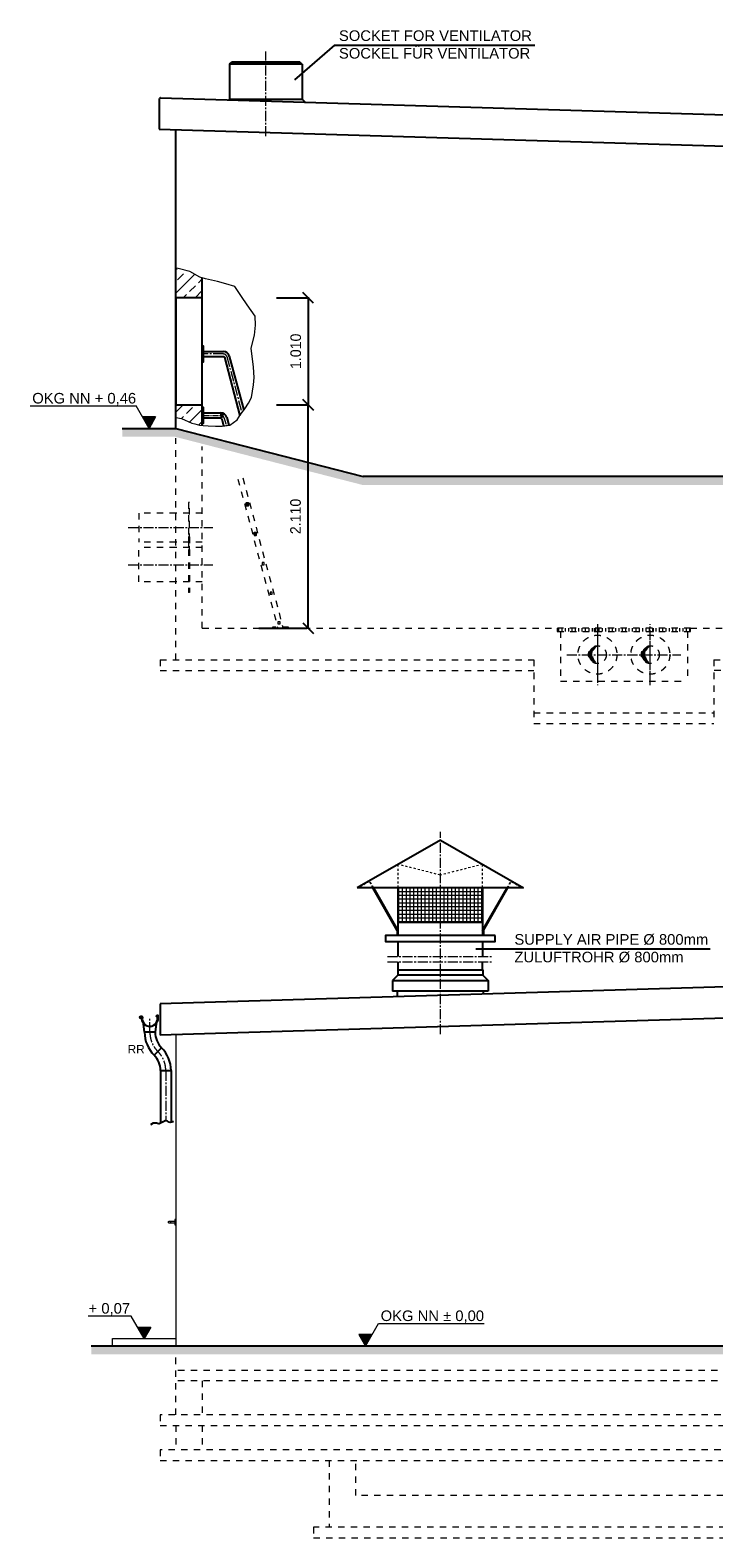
# Model space of a CAD drawing. Header units: millimetres. Extents: x -2065 to 128713, y -54195 to 32418.
# Tile 28 of 61: x 35285 to 41748, y -24708 to -10468. Entities that reach past the tile are written whole.
import ezdxf

# ---------------------------------------------------------------- set-up
doc = ezdxf.new("R2010")
doc.units = ezdxf.units.MM
for name, pattern in [('HIDDEN', [9.525, 6.35, -3.175]), ('JIS_02_1.0', [2, 1, -1]), ('MITTE2', [28.575, 19.05, -3.175, 3.175, -3.175])]:
    doc.linetypes.add(name, pattern=pattern)
doc.layers.add('Bemaßung', color=7, linetype='Continuous', lineweight=9)
doc.layers.add('Beschriftung', color=7, linetype='Continuous')
doc.layers.add('POL_Bema', color=7, linetype='Continuous')
doc.styles.add('LBB3.5M1000', font='isocp.shx', dxfattribs={"height": 3.5})
doc.dimstyles.new('DIN', dxfattribs={"dimtxt": 2.5, "dimasz": 2.5, "dimexe": 1.25, "dimexo": 0.625, "dimtad": 1, "dimtih": 1, "dimdec": 4, "dimdsep": 46, "dimlunit": 6, "dimtxsty": 'Standard', "dimcen": 2.5, "dimadec": 0, "dimazin": 0, "dimtfac": 1, "dimtdec": 4, "dimtmove": 0, "dimatfit": 3, "dimfxl": 0, "dimtvp": 1, "dimtolj": 1, "dimtzin": 0, "dimarcsym": 0})

# ---------------------------------------------------------------- blocks, each defined once
blk = doc.blocks.new('_Oblique')
at = {"layer": 'POL_Bema', "color": 0, "lineweight": -2}
blk.add_line((-0.5, -0.5), (0.5, 0.5), dxfattribs=at)
blk = doc.blocks.new('*D171')
at = {"layer": 'Bemaßung', "color": 0, "lineweight": -2, "transparency": 16777216}
for p, q in [((37613, -14006), (37924, -14006)), ((37912, -16116), (37912, -14006)), ((37447, -16116), (37899, -16116))]:
    blk.add_line(p, q, dxfattribs=at)
at = {"layer": 'DEFPOINTS', "color": 0, "transparency": 16777216}
for p in [(36913, -14006), (37912, -14006), (38147, -16116)]:
    blk.add_point(p, dxfattribs=at)
at = {"layer": 'Bemaßung', "color": 0, "lineweight": -2, "transparency": 16777216, "xscale": 100, "yscale": 100, "zscale": 100}
for p, rotation in [((37912, -14006), 90), ((37912, -16116), 270)]:
    blk.add_blockref('_Oblique', p, dxfattribs=dict(at, rotation=rotation))
at = {"layer": 'Bemaßung', "color": 0, "transparency": 16777216, "insert": (37794, -15061), "char_height": 100, "attachment_point": 5, "rotation": 90}
blk.add_mtext('\\A1;2.110', dxfattribs=at)
blk = doc.blocks.new('*D172')
at = {"layer": 'Bemaßung', "color": 0, "lineweight": -2, "transparency": 16777216}
for p, q in [((37613, -12996), (37924, -12996)), ((37912, -12996), (37912, -14006)), ((37613, -14006), (37924, -14006))]:
    blk.add_line(p, q, dxfattribs=at)
at = {"layer": 'DEFPOINTS', "color": 0, "transparency": 16777216}
for p in [(36913, -12996), (36913, -14006), (37912, -14006)]:
    blk.add_point(p, dxfattribs=at)
at = {"layer": 'Bemaßung', "color": 0, "lineweight": -2, "transparency": 16777216, "xscale": 100, "yscale": 100, "zscale": 100}
for p, rotation in [((37912, -12996), 90), ((37912, -14006), 270)]:
    blk.add_blockref('_Oblique', p, dxfattribs=dict(at, rotation=rotation))
at = {"layer": 'Bemaßung', "color": 0, "transparency": 16777216, "insert": (37796, -13501), "char_height": 100, "attachment_point": 5, "rotation": 90}
blk.add_mtext('\\A1;1.010', dxfattribs=at)

msp = doc.modelspace()

# ---------------------------------------------------------------- hatches: boundary and pattern name
at = {"lineweight": 5}
h = msp.add_hatch(dxfattribs=at)
h.set_pattern_fill('ANSI33', color=256, scale=25)
h.paths.add_polyline_path([(36912.57771, -12807.08011), (36888.43618, -12799.53852), (36794.86896, -12746.09042), (36684.59378, -12719.36647), (36662.57771, -12716.92105), (36662.57771, -12996.24201), (36912.57771, -12996.24201)])
h.paths.add_polyline_path([(36912.57771, -14006.24201), (36662.57771, -14006.24201), (36662.57771, -14127.41823), (36715.46627, -14135.94565), (36812.17083, -14180.36184), (36842.22768, -14185.58725), (36886.65959, -14197.34463), (36912.57771, -14200.33407)])
h = msp.add_hatch(dxfattribs=at)
h.set_pattern_fill('EARTH', color=256, scale=10, angle=45)
h.set_pattern_definition([(45, (0, 407.5), (7e-15, 89.80256), [63.5, -63.5]), (45, (-16.84, 424.337), (7e-15, 89.80256), [63.5, -63.5]), (45, (-33.676, 441.175), (7e-15, 89.80256), [63.5, -63.5]), (135, (-33.676, 452.4), (-89.80256, 7e-15), [63.5, -63.5]), (135, (-16.84, 469.24), (-89.80256, 7e-15), [63.5, -63.5]), (135, (7e-15, 486.076), (-89.80256, 7e-15), [63.5, -63.5])])
h.paths.add_polyline_path([(36662.57771, -14229.74201), (36154.88068, -14229.74201), (36154.88068, -14308.43853), (36654.90826, -14308.43853), (38425.76636, -14762.93853), (46683.16713, -14762.93853), (47162.57771, -14654.48085), (47161.03367, -14567.31761), (46675.49767, -14684.24201), (38433.43582, -14684.24201)])
h.paths.add_polyline_path([(47412.57771, -14587.49355), (47412.57771, -14506.74201), (47161.03367, -14567.31761), (47162.57771, -14654.48085)])
h.paths.add_polyline_path([(48862.57771, -14506.74201), (47412.57771, -14506.74201), (47412.57771, -14587.49355), (47420.24716, -14585.43853), (48862.57771, -14585.43853)])
at = {"linetype": 'JIS_02_1.0', "lineweight": 18, "ltscale": 60}
h = msp.add_hatch(dxfattribs=at)
h.set_pattern_fill('ANSI31', color=256, scale=10, angle=45)
h.set_pattern_definition([(90, (36662.578, 16126.904), (-31.75, 5e-15), [])])
h.paths.add_polyline_path([(40268.57771, -16146.24201), (41526.57771, -16146.24201), (41526.57771, -16116.24201), (40268.57771, -16116.24201)])
h = msp.add_hatch(color=256)
h.dxf.hatch_style = 1
h.paths.add_polyline_path([(40647.57771, -16282.09201, 0.4142135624), (40563.42771, -16366.24201), (40598.35805, -16366.24201, -0.2709775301)])
h.paths.add_polyline_path([(40598.35805, -16366.24201), (40563.42771, -16366.24201, 0.4142135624), (40647.57771, -16450.39201, -0.2709775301)])
h = msp.add_hatch(color=256)
h.dxf.hatch_style = 1
h.paths.add_polyline_path([(41147.57771, -16282.09201, 0.4142135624), (41063.42771, -16366.24201), (41098.35805, -16366.24201, -0.2709775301)])
h.paths.add_polyline_path([(41098.35805, -16366.24201), (41063.42771, -16366.24201, 0.4142135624), (41147.57771, -16450.39201, -0.2709775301)])
at = {"lineweight": 5}
h = msp.add_hatch(dxfattribs=at)
h.set_pattern_fill('ANSI37', color=256, scale=11.248594, angle=45, style=0)
h.set_pattern_definition([(90, (61592.03, -58637.636), (35.714286, 6e-15), []), (7e-15, (61592.03, -58637.636), (6e-15, -35.714286), [])])
h.paths.add_polyline_path([(38762.57771, -18567.7103), (39562.57771, -18567.7103), (39562.57771, -18895.06488), (38762.57771, -18895.06488)])
h = msp.add_hatch(dxfattribs=at)
h.set_pattern_fill('EARTH', color=256, scale=10, angle=45)
h.set_pattern_definition([(45, (-19537.436, 6935.876), (7e-15, 89.80256), [63.5, -63.5]), (45, (-19554.274, 6952.714), (7e-15, 89.80256), [63.5, -63.5]), (45, (-19571.11, 6969.55), (7e-15, 89.80256), [63.5, -63.5]), (135, (-19571.11, 6980.78), (-89.80256, 7e-15), [63.5, -63.5]), (135, (-19554.274, 6997.616), (-89.80256, 7e-15), [63.5, -63.5]), (135, (-19537.436, 7014.454), (-89.80256, 7e-15), [63.5, -63.5])])
h.paths.add_polyline_path([(49662.57771, -22973.58571), (49662.57771, -22896.0606), (35862.57771, -22896.0606), (35862.57771, -22973.58571)])
at = {"layer": 'Beschriftung', "lineweight": 5}
h = msp.add_hatch(dxfattribs=at)
h.set_pattern_fill('LINE', color=256, scale=2)
h.set_pattern_definition([(0, (36158.729, 18013.404), (0, 6.35), [])])
h.paths.add_polyline_path([(36408.72919, -14229.74201), (36346.03563, -14121.15357), (36471.42276, -14121.15357)])
h = msp.add_hatch(dxfattribs=at)
h.set_pattern_fill('LINE', color=256, scale=2)
h.set_pattern_definition([(0, (36112.578, 9417.085), (0, 6.35), [])])
h.paths.add_polyline_path([(36362.57771, -22826.0606), (36299.88415, -22717.47217), (36425.27127, -22717.47217)])
h = msp.add_hatch(dxfattribs=at)
h.set_pattern_fill('LINE', color=256, scale=2)
h.set_pattern_definition([(0, (38205.863, 9347.085), (0, 6.35), [])])
h.paths.add_polyline_path([(38455.86329, -22896.0606), (38393.16973, -22787.47217), (38518.55685, -22787.47217)])

# ---------------------------------------------------------------- linework, layer by layer
at = {"linetype": 'MITTE2', "lineweight": 18, "ltscale": 5}
for p, q in [((37512.57771, -11468.72896), (37512.57771, -10668.72896)), ((37111.37349, -13526.24201), (36912.57771, -13526.24201)), ((37144.35986, -13551.55334), (37286.68406, -14082.7145)), ((36212.57771, -15166.24201), (37012.57771, -15166.24201)), ((36212.57771, -15516.24201), (37012.57771, -15516.24201)), ((40647.57771, -16077.06999), (40647.57771, -16655.41403)), ((41147.57771, -16655.41403), (41147.57771, -16077.06999)), ((40647.57771, -16146.24201), (40647.57771, -16616.24201)), ((41147.57771, -16616.24201), (41147.57771, -16146.24201)), ((40358.40569, -16366.24201), (41436.74973, -16366.24201)), ((39162.57771, -19952.16398), (39162.57771, -18039.99037)), ((38662.57771, -19216.54447), (39662.57771, -19216.54447)), ((38662.57771, -19266.54447), (39662.57771, -19266.54447)), ((36416.75439, -19932.49087), (36416.75439, -19804.52864)), ((36566.86216, -20294.8831), (36566.86216, -20769.72841))]:
    msp.add_line(p, q, dxfattribs=at)
for p, q in [((38161.64793, -10610.05323), (37782.97449, -10937.30139)), ((38161.64793, -10610.05323), (40054.3657, -10610.05323)), ((37170.07771, -10788.72896), (37190.07771, -10768.72896)), ((37170.07771, -10788.72896), (37170.07771, -11118.72896)), ((37855.07771, -10788.72896), (37170.07771, -10788.72896)), ((37835.07771, -10768.72896), (37190.07771, -10768.72896)), ((37855.07771, -10788.72896), (37835.07771, -10768.72896)), ((37855.07771, -10788.72896), (37855.07771, -11118.72896)), ((36518.36398, -11107.01036), (49012.51025, -11481.83474)), ((37170.07771, -11118.72896), (37162.47304, -11126.33363)), ((37170.07771, -11118.72896), (37855.07771, -11118.72896)), ((37855.07771, -11118.72896), (37884.33833, -11147.98959)), ((36505.64462, -11403.69709), (47600.08483, -11736.5303)), ((36662.57771, -14229.74201), (36662.57771, -11408.40508)), ((36912.57771, -14200.33407), (36912.57771, -12809.84836)), ((36922.57771, -13502.09201), (37111.37349, -13502.09201)), ((36922.57771, -13550.39201), (37111.37349, -13550.39201)), ((37121.03275, -13557.80382), (37268.71752, -14108.97089)), ((37167.68697, -13545.30286), (37304.86728, -14057.26676)), ((36922.57771, -14082.09201), (37086.37349, -14082.09201)), ((36154.88068, -14229.74201), (36662.57771, -14229.74201)), ((36662.57771, -14229.74201), (38433.43582, -14684.24201)), ((36922.57771, -14130.39201), (37086.37349, -14130.39201)), ((37096.03275, -14137.80382), (37114.06141, -14205.08771)), ((37142.68697, -14125.30286), (37162.67024, -14199.88144)), ((46675.49767, -14684.24201), (38433.43582, -14684.24201)), ((39162.57771, -18117.76654), (38375.17613, -18567.7103)), ((39162.57771, -18117.76654), (39949.97928, -18567.7103)), ((39949.97928, -18567.7103), (38375.17613, -18567.7103)), ((38755.82855, -18971.96002), (38524.82871, -18567.7103)), ((38762.57771, -18970.58486), (38532.36367, -18567.7103)), ((38762.57771, -19017.65405), (38762.57771, -18567.7103)), ((39562.57771, -18567.7103), (39562.57771, -19017.65405)), ((39562.57771, -18970.58486), (39792.79174, -18567.7103)), ((39569.32686, -18971.96002), (39800.32671, -18567.7103)), ((39562.57771, -18895.06488), (38762.57771, -18895.06488)), ((38755.82855, -18971.96002), (38755.82855, -19017.65405)), ((38762.57771, -19216.54447), (38762.57771, -19073.89702)), ((39562.57771, -19073.89702), (39562.57771, -19216.54447)), ((39569.32686, -18971.96002), (39569.32686, -19017.65405)), ((39496.67931, -19146.27378), (41712.88997, -19146.27378)), ((49006.7909, -19288.36103), (36512.64462, -19663.18542)), ((38759.57771, -19344.27453), (38759.57771, -19394.27453)), ((38759.57771, -19344.27453), (39565.57771, -19344.27453)), ((38762.57771, -19344.27453), (38762.57771, -19266.54447)), ((39562.57771, -19344.27453), (39562.57771, -19266.54447)), ((39565.57771, -19344.27453), (39565.57771, -19394.27453)), ((38759.57771, -19394.27453), (38709.57771, -19444.27453)), ((38709.57771, -19444.27453), (38709.57771, -19544.27453)), ((38709.57771, -19444.27453), (39615.57771, -19444.27453)), ((39565.57771, -19394.27453), (38759.57771, -19394.27453)), ((39565.57771, -19394.27453), (39615.57771, -19444.27453)), ((39615.57771, -19444.27453), (39615.57771, -19544.27453)), ((49019.51025, -19585.04776), (36512.64462, -19960.25373)), ((39615.57771, -19544.27453), (38709.57771, -19544.27453)), ((38756.07771, -19595.88243), (38756.07771, -19544.27453)), ((39569.07771, -19571.49243), (39569.07771, -19544.27453)), ((36512.64462, -19663.18542), (36512.64462, -19960.25373)), ((36366.75439, -19932.49087), (36357.77824, -19851.7055)), ((36466.75439, -19932.49087), (36366.75439, -19932.49087)), ((36474.99335, -19852.61259), (36466.75439, -19932.49087)), ((36527.16361, -20078.33164), (36456.45294, -20149.04232)), ((36516.86216, -20294.8831), (36616.86216, -20294.8831)), ((49662.57771, -22896.0606), (35862.57771, -22896.0606))]:
    msp.add_line(p, q)
at = {"linetype": 'MITTE2', "lineweight": 18, "ltscale": 3}
for p, q in [((36922.57771, -14106.24201), (37086.37349, -14106.24201)), ((37119.35986, -14131.55334), (37138.36583, -14202.48457))]:
    msp.add_line(p, q, dxfattribs=at)
at = {"linetype": 'JIS_02_1.0', "lineweight": 18, "ltscale": 60}
for p, q in [((36662.57771, -16416.24201), (36662.57771, -14320.07236)), ((36912.57771, -16116.24201), (36912.57771, -14400.71103)), ((37248.76316, -14707.80145), (37626.82379, -16118.74297)), ((37295.88528, -14697.04675), (37673.47801, -16106.24201)), ((36662.57771, -15029.74201), (36312.57771, -15029.74201)), ((36312.57771, -15029.74201), (36312.57771, -15302.74201)), ((36912.57771, -15029.74201), (36662.57771, -15029.74201)), ((36662.57771, -15302.74201), (36312.57771, -15302.74201)), ((36662.57771, -15354.29201), (36312.57771, -15354.29201)), ((36312.57771, -15678.19201), (36312.57771, -15354.29201)), ((36912.57771, -15302.74201), (36662.57771, -15302.74201)), ((36912.57771, -15354.29201), (36662.57771, -15354.29201)), ((36782.57771, -15254.29201), (36782.57771, -15778.19201)), ((36792.57771, -15254.29201), (36782.57771, -15254.29201)), ((36792.57771, -15254.29201), (36792.57771, -15778.19201)), ((36662.57771, -15678.19201), (36312.57771, -15678.19201)), ((36912.57771, -15678.19201), (36662.57771, -15678.19201)), ((36792.57771, -15778.19201), (36782.57771, -15778.19201)), ((36912.57771, -16116.24201), (40267.57771, -16116.24201)), ((40267.57771, -16116.24201), (40267.57771, -16146.24201)), ((40267.57771, -16146.24201), (40297.57771, -16146.24201)), ((40297.57771, -16146.24201), (40297.57771, -16616.24201)), ((40617.57771, -16116.24201), (40617.57771, -16146.24201)), ((40617.57771, -16146.24201), (40647.57771, -16146.24201)), ((41147.57771, -16146.24201), (41177.57771, -16146.24201)), ((41177.57771, -16146.24201), (41177.57771, -16116.24201)), ((41497.57771, -16146.24201), (41497.57771, -16616.24201)), ((41497.57771, -16146.24201), (41527.57771, -16146.24201)), ((41527.57771, -16146.24201), (41527.57771, -16116.24201)), ((41527.57771, -16116.24201), (47162.57771, -16116.24201)), ((36512.57771, -16416.24201), (40047.57771, -16416.24201)), ((36512.57771, -16416.24201), (36512.57771, -16516.24201)), ((36512.57771, -16516.24201), (40047.57771, -16516.24201)), ((40047.57771, -16416.24201), (40047.57771, -17016.24201)), ((41747.57771, -16416.24201), (49012.57771, -16416.24201)), ((41747.57771, -16416.24201), (41747.57771, -17016.24201)), ((49012.57771, -16516.24201), (41747.57771, -16516.24201)), ((40297.57771, -16616.24201), (41497.57771, -16616.24201)), ((40047.57771, -16916.24201), (41747.57771, -16916.24201)), ((40047.57771, -17016.24201), (41747.57771, -17016.24201)), ((36662.57771, -23546.0606), (36662.57771, -22980.82688)), ((48862.57771, -23126.0606), (36662.57771, -23126.0606)), ((48862.57771, -23226.0606), (36662.57771, -23226.0606)), ((36912.57771, -23226.0606), (36912.57771, -23546.0606)), ((36662.57771, -23646.0606), (36662.57771, -23876.0606)), ((36912.57771, -23646.0606), (36912.57771, -23876.0606)), ((38112.57771, -23976.0606), (38112.57771, -24608.0606)), ((38362.57771, -24308.0606), (38362.57771, -23976.0606)), ((43997.57771, -24308.0606), (38362.57771, -24308.0606)), ((43777.57771, -24608.0606), (37962.57771, -24608.0606)), ((37962.57771, -24608.0606), (37962.57771, -24708.0606)), ((37962.57771, -24708.0606), (43777.57771, -24708.0606))]:
    msp.add_line(p, q, dxfattribs=at)
at = {"linetype": 'JIS_02_1.0', "lineweight": 18, "ltscale": 20}
for p, q in [((38762.57771, -18567.7103), (38762.57771, -18346.33797)), ((39162.57771, -18448.23023), (38762.57771, -18346.33797)), ((39562.57771, -18346.33797), (39162.57771, -18448.23023)), ((39562.57771, -18567.7103), (39562.57771, -18346.33797)), ((38491.28488, -18509.00859), (38388.55689, -18567.7103)), ((38524.82871, -18567.7103), (38491.0235, -18509.15795)), ((38532.36367, -18567.7103), (38493.67136, -18499.99874)), ((39792.79174, -18567.7103), (39831.48406, -18499.99874)), ((39800.32671, -18567.7103), (39834.13192, -18509.15795)), ((39833.87054, -18509.00859), (39936.59852, -18567.7103)), ((38388.55689, -18567.7103), (38385.26317, -18561.94628)), ((39936.59852, -18567.7103), (39939.89225, -18561.94628))]:
    msp.add_line(p, q, dxfattribs=at)
at = {"lineweight": 5}
msp.add_line((36662.57771, -19955.75574), (36662.57771, -22896.0606), dxfattribs=at)
at = {"linetype": 'HIDDEN', "ltscale": 0.5}
for p, q in [((36516.86216, -20294.8831), (36516.86216, -20791.13983)), ((36616.86216, -20294.8831), (36616.86216, -20782.61239))]:
    msp.add_line(p, q, dxfattribs=at)
msp.add_lwpolyline([(36518.36398, -11107.01036, 0.4318930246), (36505.64462, -11118.98878), (36505.64462, -11403.69709)], format="xyb")
at = {"lineweight": 5}
for points in [[(36662.57771, -14127.41823), (36715.46627, -14135.94565), (36812.17083, -14180.36184), (36842.22768, -14185.58725), (36886.65959, -14197.34463), (36920.63696, -14201.26364), (36968.98909, -14203.87643), (37035.63709, -14206.48904), (37100.97777, -14206.48904), (37174.15978, -14198.65084), (37243.42126, -14149.00925), (37274.78486, -14099.36765), (37313.98921, -14044.50046), (37349.27333, -13992.24607), (37376.71669, -13937.37888), (37397.62575, -13817.19389), (37402.85301, -13747.95671), (37395.01197, -13651.28612), (37372.9794, -13470.97972), (37406.39616, -13347.38117), (37416.42104, -13253.84705), (37413.07951, -13170.33434), (37336.22081, -13063.43834), (37282.75399, -12983.26629), (37219.262, -12889.73217), (37135.72023, -12863.00803), (37055.52, -12842.96501), (36941.90301, -12816.24106), (36888.43618, -12799.53852), (36794.86896, -12746.09042), (36684.59378, -12719.36647), (36662.57771, -12716.92105)], [(36062.57771, -22896.0606), (36062.57771, -22826.0606), (36662.57771, -22826.0606), (36662.57771, -22896.0606)]]:
    msp.add_lwpolyline(points, dxfattribs=at)
for points in [[(36662.57771, -14006.24201), (36912.57771, -14006.24201), (36912.57771, -12996.24201), (36662.57771, -12996.24201)], [(36912.57771, -13601.24201), (36922.57771, -13601.24201), (36922.57771, -13451.24201), (36912.57771, -13451.24201)], [(36912.57771, -14181.24201), (36922.57771, -14181.24201), (36922.57771, -14031.24201), (36912.57771, -14031.24201)], [(37086.37349, -14116.24201), (37106.37349, -14116.24201), (37106.37349, -14096.24201), (37086.37349, -14096.24201)]]:
    msp.add_lwpolyline(points, close=True)
at = {"linetype": 'JIS_02_1.0', "lineweight": 18, "ltscale": 60}
for points in [[(36792.57771, -15402.74201), (36792.57771, -14929.74201), (36782.57771, -14929.74201), (36782.57771, -15402.74201)], [(37477.70658, -15516.24201), (37497.70658, -15516.24201), (37497.70658, -15496.24201), (37477.70658, -15496.24201)], [(37552.73235, -15796.24201), (37572.73235, -15796.24201), (37572.73235, -15776.24201), (37552.73235, -15776.24201)], [(37627.75812, -16076.24201), (37647.75812, -16076.24201), (37647.75812, -16056.24201), (37627.75812, -16056.24201)], [(37576.15558, -16116.24201), (37726.15558, -16116.24201), (37726.15558, -16106.24201), (37576.15558, -16106.24201)], [(40268.57771, -16146.24201), (41526.57771, -16146.24201), (41526.57771, -16116.24201), (40268.57771, -16116.24201)], [(36652.78452, -21751.0606), (36662.78452, -21751.0606), (36662.78452, -21701.0606), (36652.78452, -21701.0606)], [(49012.57771, -23546.0606), (36512.57771, -23546.0606), (36512.57771, -23646.0606), (49012.57771, -23646.0606)], [(49012.57771, -23876.0606), (36512.57771, -23876.0606), (36512.57771, -23976.0606), (49012.57771, -23976.0606)]]:
    msp.add_lwpolyline(points, close=True, dxfattribs=at)
msp.add_lwpolyline([(39680.01303, -19017.65405), (38645.14239, -19017.65405), (38645.14239, -19073.89702), (39680.01303, -19073.89702), (39680.01303, -19017.65405)])
msp.add_lwpolyline([(36493.25439, -19804.52864), (36491.31442, -19816.55545, -1), (36342.19435, -19792.50184, 2.6392636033), (36333.82486, -19799.36053), (36334.12066, -19799.34708), (36334.39443, -19799.19943), (36334.47243, -19799.05801), (36334.50097, -19798.84473), (36334.35334, -19798.54229), (36330.65399, -19793.70618), (36332.61411, -19791.93406), (36338.54922, -19799.57545), (36338.75823, -19800.12585), (36338.70883, -19801.33185), (36338.60241, -19801.90953), (36338.49199, -19802.31897), (36338.12936, -19802.77865, -3.6183932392), (36346.22463, -19793.15194, 1), (36487.28415, -19815.90535), (36489.11925, -19804.52864), (36489.11925, -19778.37491, 0.6681786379), (36486.79624, -19777.41269), (36479.49702, -19784.71191), (36476.61035, -19781.82524), (36486.28535, -19772.15024, -0.6681786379), (36493.25439, -19775.03691)], format="xyb", close=True)
at = {"lineweight": 25}
msp.add_lwpolyline([(36641.36097, -20774.64594), (36633.49007, -20777.59643), (36627.58691, -20779.56347), (36624.63537, -20781.53046), (36617.74834, -20782.51396), (36608.89357, -20783.4975), (36595.11951, -20782.51396), (36592.1679, -20780.54697), (36588.23249, -20777.59643), (36582.32933, -20773.66244), (36569.53914, -20769.72841), (36560.68437, -20769.72841), (36551.8296, -20773.66244), (36543.95877, -20777.59643), (36530.18472, -20784.481), (36512.47517, -20793.33252), (36507.55589, -20796.28306), (36500.66886, -20797.26656), (36487.87867, -20794.31606), (36478.04003, -20792.34902), (36469.18526, -20792.34902), (36446.5565, -20792.34902), (36422.9438, -20806.11812)], dxfattribs=at)
at = {"linetype": 'JIS_02_1.0', "lineweight": 18, "ltscale": 60}
msp.add_lwpolyline([(36602.78452, -21716.0606), (36652.78452, -21716.0606), (36652.78452, -21736.0606), (36602.78452, -21736.0606)], dxfattribs=at)
for centre, radius in [((40647.57771, -16366.24201), 184.15), ((41147.57771, -16366.24201), 184.15), ((40647.57771, -16366.24201), 84.15), ((41147.57771, -16366.24201), 84.15), ((36602.78452, -21726.0606), 10)]:
    msp.add_circle(centre, radius, dxfattribs=at)
for centre, radius, start, end in [((37111.37349, -13560.39201), 58.3, 15, 90), ((37111.37349, -13560.39201), 10, 15, 90), ((37086.37349, -14140.39201), 58.3, 15, 90), ((37086.37349, -14140.39201), 10, 15, 90), ((36673.00439, -19932.49087), 306.25, 180, 225), ((36673.00439, -19932.49087), 206.25, 180, 225), ((36310.61216, -20294.8831), 306.25, 0, 45), ((36310.61216, -20294.8831), 206.25, 0, 45)]:
    msp.add_arc(centre, radius, start, end)
at = {"linetype": 'MITTE2', "lineweight": 18, "ltscale": 5}
for centre, radius, start, end in [((37111.37349, -13560.39201), 34.15, 15, 90), ((36673.00439, -19932.49087), 256.25, 180, 225), ((36310.61216, -20294.8831), 256.25, 0, 45)]:
    msp.add_arc(centre, radius, start, end, dxfattribs=at)
at = {"linetype": 'MITTE2', "lineweight": 18, "ltscale": 3}
msp.add_arc((37086.37349, -14140.39201), 34.15, 15, 90, dxfattribs=at)
at = {"linetype": 'JIS_02_1.0', "lineweight": 18, "ltscale": 60}
for centre in [(40694.90278, -16366.24201), (41194.90278, -16366.24201)]:
    msp.add_arc(centre, 96.54473, 119.352939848, 240.647060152, dxfattribs=at)
at = {"layer": 'Beschriftung', "lineweight": 5}
for p, q in [((35284.80196, -14017.51066), (36286.19737, -14017.51066)), ((36408.72919, -14229.74201), (36286.19737, -14017.51066)), ((36471.42276, -14121.15357), (36346.03563, -14121.15357)), ((36471.42276, -14121.15357), (36408.72919, -14229.74201)), ((36240.04588, -22613.82925), (35834.46023, -22613.82925)), ((36362.57771, -22826.0606), (36240.04588, -22613.82925)), ((36299.88415, -22717.47217), (36425.27127, -22717.47217)), ((36425.27127, -22717.47217), (36362.57771, -22826.0606)), ((38455.86329, -22896.0606), (38578.39512, -22683.82925)), ((38578.39512, -22683.82925), (39575.35375, -22683.82925)), ((38518.55685, -22787.47217), (38393.16973, -22787.47217)), ((38393.16973, -22787.47217), (38455.86329, -22896.0606))]:
    msp.add_line(p, q, dxfattribs=at)
at = {"layer": 'Beschriftung'}
for points in [[(37327.65503, -14956.24201), (37347.65503, -14956.24201), (37347.65503, -14936.24201), (37327.65503, -14936.24201)], [(37402.6808, -15236.24201), (37422.6808, -15236.24201), (37422.6808, -15216.24201), (37402.6808, -15216.24201)]]:
    msp.add_lwpolyline(points, close=True, dxfattribs=at)

# ---------------------------------------------------------------- texts
at = {"insert": (36206.60078, -20052.43716), "char_height": 80, "width": 172.2633779, "attachment_point": 1}
msp.add_mtext('{\\fArial|b0|i0|c0|p34;RR}', dxfattribs=at)
at = {"layer": 'Beschriftung', "char_height": 100, "attachment_point": 1, "style": 'LBB3.5M1000'}
for s, width, insert in [('{\\fArial|b0|i0|c0|p34;SOCKET FOR VENTILATOR\\PSOCKEL FÜR VENTILATOR}', 2471.4058999, (38204.21305, -10469.35013)), ('{\\fArial|b0|i0|c0|p34;OKG NN + 0,46}', 993.9631465, (35305.00562, -13894.04545)), ('{\\fArial|b0|i0|c0|p34;SUPPLY AIR PIPE %%C 800mm\\PZULUFTROHR %%C 800mm}', 2052.052985, (39862.73732, -19005.57068)), ('{\\fArial|b0|i0|c0|p34;+ 0,07}', 884.5236077, (35837.51598, -22490.36404)), ('{\\fArial|b0|i0|c0|p34;OKG NN %%P 0,00}', 993.9631465, (38598.59878, -22560.36404))]:
    msp.add_mtext_dynamic_manual_height_columns(s, width=width, gutter_width=17.5, heights=[0], dxfattribs=dict(at, insert=insert))

# ---------------------------------------------------------------- dimensions: what is measured, and where the dimension line sits
at = {"layer": 'Bemaßung'}
for p1, picture, middle in [((36912.57771, -12996.24201), '*D172', (37796.24547, -13501.24201)), ((38147.18597, -16116.24201), '*D171', (37793.94618, -15061.24201))]:
    dim = msp.add_linear_dim(base=(37911.98053, -14006.24201), p1=p1, p2=(36912.57771, -14006.24201), angle=90, dimstyle='DIN', override={"dimscale": 10, "dimtxt": 10, "dimasz": 10, "dimexo": 70, "dimgap": 5, "dimdec": 2, "dimblk1": 'Oblique', "dimblk2": 'Oblique', "dimsah": 1, "dimtdec": 2, "dimtmove": 2}, dxfattribs=at)
    dim.commit()
    dim.dimension.update_dxf_attribs({"geometry": picture, "text_midpoint": middle, "dimtype": 160})

doc.saveas('drawing.dxf')
